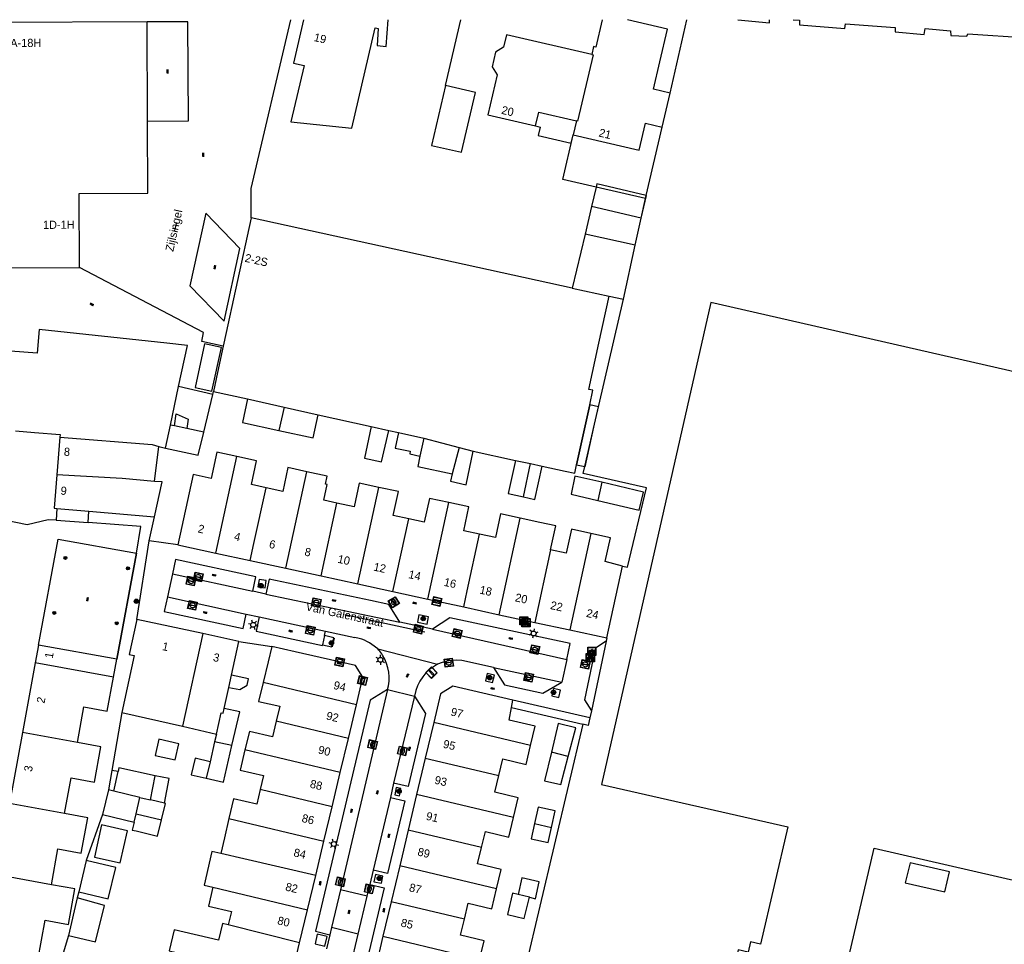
# Model space of a CAD drawing. Header units: metres. Extents: x 93870 to 95789, y 463036 to 464040.
# Tile 244 of 256: x 94744 to 94864, y 463927 to 464040. Entities that reach past the tile are written whole.
import ezdxf
from ezdxf.enums import TextEntityAlignment as Align

# ---------------------------------------------------------------- set-up
doc = ezdxf.new("R2010")
doc.units = ezdxf.units.M
doc.header["$LTSCALE"] = 25.4
for name, color, linetype in [('B_BEBOUWINGSGRENS_0', 1, 'Continuous'), ('B_LUIFEL_1', 200, 'Continuous'), ('B_OVERBOUWLIJN_LIJN_1', 7, 'Continuous'), ('B_TUSSENMUUR_0', 7, 'Continuous'), ('G_GRENS_ALGEMEEN_0', 7, 'Continuous'), ('Q_BOOM_0', 3, 'Continuous'), ('Q_BRANDKRAAN_0', 5, 'Continuous'), ('Q_CAI-KAST_0', 10, 'Continuous'), ('Q_FIETSENREK_0', 6, 'Continuous'), ('Q_FIETSENREK_LIJN_0', 7, 'Continuous'), ('Q_INSPECTIE_OF_RIOOLPUT_0', 253, 'Continuous'), ('Q_KOLK_0', 254, 'Continuous'), ('Q_LICHTMAST_0', 2, 'Continuous'), ('Q_PILAAR', 10, 'Continuous'), ('Q_PILAAR_0', 10, 'Continuous'), ('Q_STRAATNAAMBORD_0', 7, 'Continuous'), ('S_GBKN_SYMBOOL_OV_GROOT_0', 7, 'Continuous'), ('T_HEK_0', 57, 'Continuous'), ('T_HEK_1', 57, 'Continuous'), ('T_HEK_LIJN_0', 6, 'Continuous'), ('T_MUUR_30CM_0', 10, 'Continuous'), ('V_WEGGRENS_0', 7, 'Continuous'), ('W_WATERGRENS_0', 5, 'Continuous'), ('Z_GBKN_HUISNUMMER_0', 252, 'Continuous'), ('Z_STRAATNAAM_0', 252, 'Continuous')]:
    doc.layers.add(name, color=color, linetype=linetype)
doc.layers.add('Q_PAAL_STEEN_0', color=7, linetype='Continuous', true_color=0xa97373)

# ---------------------------------------------------------------- blocks, each defined once
blk = doc.blocks.new('Q_STRAATNAAMBORD')
for points in [[(-0.5, 0.5), (0.5, 0.5), (0.5, -0.5), (-0.5, -0.5)], [(-0.37, 0.22), (0.36, 0.22), (0.36, -0.21), (-0.37, -0.21)]]:
    blk.add_lwpolyline(points, close=True)
for points in [[(-0.44, 0.46), (0.44, 0.46, -0.414214), (0.46, 0.44), (0.46, -0.44, -0.414214), (0.44, -0.46), (-0.44, -0.46, -0.414214), (-0.46, -0.44), (-0.46, 0.44), (-0.46, 0.44), (-0.46, 0.45), (-0.46, 0.45), (-0.46, 0.45), (-0.46, 0.45), (-0.46, 0.45), (-0.46, 0.45), (-0.46, 0.46), (-0.46, 0.46), (-0.46, 0.46), (-0.45, 0.46), (-0.45, 0.46), (-0.45, 0.46), (-0.45, 0.46), (-0.45, 0.46), (-0.45, 0.46), (-0.44, 0.46), (-0.44, 0.46)], [(-0.29, 0.16), (0.28, 0.16, -0.414214), (0.3, 0.14), (0.3, -0.13, -0.414214), (0.28, -0.16), (-0.29, -0.16, -0.414214), (-0.31, -0.13), (-0.31, 0.14), (-0.31, 0.14), (-0.31, 0.14), (-0.31, 0.14), (-0.31, 0.15), (-0.31, 0.15), (-0.31, 0.15), (-0.3, 0.15), (-0.3, 0.15), (-0.3, 0.15), (-0.3, 0.16), (-0.3, 0.16), (-0.3, 0.16), (-0.3, 0.16), (-0.29, 0.16), (-0.29, 0.16), (-0.29, 0.16), (-0.29, 0.16), (-0.29, 0.16)]]:
    blk.add_lwpolyline(points, format="xyb")
blk = doc.blocks.new('Q_CAI-KAST')
for points in [[(-0.5, 0.5), (0.5, 0.5), (0.5, -0.5), (-0.5, -0.5)], [(-0.26, 0.26), (0.25, 0.26), (0.25, 0.19), (-0.26, 0.19)], [(-0.26, 0.11), (0.25, 0.11), (0.25, -0.33), (-0.26, -0.33)]]:
    blk.add_lwpolyline(points, close=True)
blk.add_lwpolyline([(-0.44, 0.46), (0.44, 0.46, -0.414214), (0.46, 0.44), (0.46, -0.44, -0.414214), (0.44, -0.46), (-0.44, -0.46, -0.414214), (-0.46, -0.44), (-0.46, 0.44), (-0.46, 0.44), (-0.46, 0.45), (-0.46, 0.45), (-0.46, 0.45), (-0.46, 0.45), (-0.46, 0.45), (-0.46, 0.45), (-0.46, 0.46), (-0.46, 0.46), (-0.46, 0.46), (-0.45, 0.46), (-0.45, 0.46), (-0.45, 0.46), (-0.45, 0.46), (-0.45, 0.46), (-0.45, 0.46), (-0.44, 0.46), (-0.44, 0.46)], format="xyb")
blk.add_circle((-0.18, -0.03), 0.0354)
blk = doc.blocks.new('Q_LICHTMAST')
for points in [[(-0.26, 0.15), (-0.52, 0.3)], [(0, 0.3), (0, 0.6)], [(0.26, 0.15), (0.52, 0.3)], [(-0.26, -0.15), (-0.52, -0.3)], [(0, -0.3), (0, -0.6)], [(0.26, -0.15), (0.52, -0.3)]]:
    blk.add_lwpolyline(points)
blk.add_circle((0, 0), 0.3)
blk = doc.blocks.new('Q_PAAL_STEEN')
for points in [[(-0.5, 0.5), (0.5, 0.5), (0.5, -0.5), (-0.5, -0.5)], [(-0.08, 0.33), (0.07, 0.33), (0.07, -0.33), (-0.08, -0.33)]]:
    blk.add_lwpolyline(points, close=True)
blk.add_lwpolyline([(-0.44, 0.46), (0.44, 0.46, -0.414214), (0.46, 0.44), (0.46, -0.44, -0.414214), (0.44, -0.46), (-0.44, -0.46, -0.414214), (-0.46, -0.44), (-0.46, 0.44), (-0.46, 0.44), (-0.46, 0.45), (-0.46, 0.45), (-0.46, 0.45), (-0.46, 0.45), (-0.46, 0.45), (-0.46, 0.45), (-0.46, 0.46), (-0.46, 0.46), (-0.46, 0.46), (-0.45, 0.46), (-0.45, 0.46), (-0.45, 0.46), (-0.45, 0.46), (-0.45, 0.46), (-0.45, 0.46), (-0.44, 0.46), (-0.44, 0.46)], format="xyb")
blk = doc.blocks.new('Q_KOLK')
blk.add_lwpolyline([(-0.5, 0.5), (0.5, 0.5), (0.5, -0.5), (-0.5, -0.5)], close=True)
for points in [[(-0.44, 0.46), (0.44, 0.46, -0.414214), (0.46, 0.44), (0.46, -0.44, -0.414214), (0.44, -0.46), (-0.44, -0.46, -0.414214), (-0.46, -0.44), (-0.46, 0.44, -0.414214), (-0.44, 0.46)], [(-0.34, 0.1, 0.380426), (-0.28, -0.18)], [(-0.01, 0.27, 0.240218), (-0.34, 0.1)], [(-0.19, 0.04, 0.853344), (-0.19, -0.03)], [(0.33, 0.11, 0.240191), (-0.01, 0.27)], [(0.18, -0.03, 0.849746), (0.18, 0.04)], [(0.27, -0.18, 0.380426), (0.33, 0.11)], [(-0.28, -0.18, 0.148452), (0.01, -0.26)], [(0.01, -0.26, 0.131742), (0.27, -0.18)]]:
    blk.add_lwpolyline(points, format="xyb")
for points in [[(-0.19, 0.04), (0.18, 0.04)], [(0.18, -0.03), (-0.19, -0.03)]]:
    blk.add_lwpolyline(points)
blk = doc.blocks.new('Q_INSPECTIE_OF_RIOOLPUT')
blk.add_lwpolyline([(-0.5, 0.5), (0.5, 0.5), (0.5, -0.5), (-0.5, -0.5)], close=True)
for points in [[(-0.44, 0.46), (0.44, 0.46, -0.414214), (0.46, 0.44), (0.46, -0.44, -0.414214), (0.44, -0.46), (-0.44, -0.46, -0.414214), (-0.46, -0.44), (-0.46, 0.44), (-0.46, 0.44), (-0.46, 0.45), (-0.46, 0.45), (-0.46, 0.45), (-0.46, 0.45), (-0.46, 0.45), (-0.46, 0.45), (-0.46, 0.46), (-0.46, 0.46), (-0.46, 0.46), (-0.45, 0.46), (-0.45, 0.46), (-0.45, 0.46), (-0.45, 0.46), (-0.45, 0.46), (-0.45, 0.46), (-0.44, 0.46), (-0.44, 0.46)], [(-0.34, 0.1, 0.380426), (-0.28, -0.18)], [(-0.01, 0.27, 0.240218), (-0.34, 0.1)], [(-0.19, 0.04, 0.853344), (-0.19, -0.03)], [(0.33, 0.11, 0.240191), (-0.01, 0.27)], [(0.18, -0.03, 0.849746), (0.18, 0.04)], [(0.27, -0.18, 0.380426), (0.33, 0.11)], [(-0.28, -0.18, 0.148452), (0.01, -0.26)], [(0.01, -0.26, 0.131742), (0.27, -0.18)]]:
    blk.add_lwpolyline(points, format="xyb")
for points in [[(-0.19, 0.04), (0.18, 0.04)], [(0.18, -0.03), (-0.19, -0.03)]]:
    blk.add_lwpolyline(points)
blk = doc.blocks.new('Q_BRANDKRAAN')
blk.add_lwpolyline([(-0.5, 0.5), (0.5, 0.5), (0.5, -0.5), (-0.5, -0.5)], close=True)
for points in [[(-0.44, 0.46), (0.44, 0.46, -0.414214), (0.46, 0.44), (0.46, -0.44, -0.414214), (0.44, -0.46), (-0.44, -0.46, -0.414214), (-0.46, -0.44), (-0.46, 0.44), (-0.46, 0.44), (-0.46, 0.45), (-0.46, 0.45), (-0.46, 0.45), (-0.46, 0.45), (-0.46, 0.45), (-0.46, 0.45), (-0.46, 0.46), (-0.46, 0.46), (-0.46, 0.46), (-0.45, 0.46), (-0.45, 0.46), (-0.45, 0.46), (-0.45, 0.46), (-0.45, 0.46), (-0.45, 0.46), (-0.44, 0.46), (-0.44, 0.46)], [(-0.34, 0.1, 0.380426), (-0.28, -0.18)], [(-0.01, 0.27, 0.240218), (-0.34, 0.1)], [(-0.19, 0.04, 0.853344), (-0.19, -0.03)], [(0.33, 0.11, 0.240191), (-0.01, 0.27)], [(0.18, -0.03, 0.849746), (0.18, 0.04)], [(0.27, -0.18, 0.380426), (0.33, 0.11)], [(-0.28, -0.18, 0.148452), (0.01, -0.26)], [(0.01, -0.26, 0.131742), (0.27, -0.18)]]:
    blk.add_lwpolyline(points, format="xyb")
for points in [[(-0.19, 0.04), (0.18, 0.04)], [(0.18, -0.03), (-0.19, -0.03)]]:
    blk.add_lwpolyline(points)
blk = doc.blocks.new('Q_FIETSENREK')
for points in [[(-0.5, 0.5), (0.5, 0.5), (0.5, -0.5), (-0.5, -0.5)], [(-0.06, 0.15), (0.18, 0.05), (0.04, -0.09)]]:
    blk.add_lwpolyline(points, close=True)
for points in [[(-0.44, 0.46), (0.44, 0.46, -0.414214), (0.46, 0.44), (0.46, -0.44, -0.414214), (0.44, -0.46), (-0.44, -0.46, -0.414214), (-0.46, -0.44), (-0.46, 0.44), (-0.46, 0.44), (-0.46, 0.45), (-0.46, 0.45), (-0.46, 0.45), (-0.46, 0.45), (-0.46, 0.45), (-0.46, 0.45), (-0.46, 0.46), (-0.46, 0.46), (-0.46, 0.46), (-0.45, 0.46), (-0.45, 0.46), (-0.45, 0.46), (-0.45, 0.46), (-0.45, 0.46), (-0.45, 0.46), (-0.44, 0.46), (-0.44, 0.46)], [(-0.18, 0.11, 0.847256), (-0.32, -0.14)], [(-0.19, 0.08, 0.842492), (-0.3, -0.12)], [(-0.17, 0.06, 0.053288), (-0.19, 0.08)], [(-0.19, -0.13, 0.502492), (-0.15, 0.04)], [(-0.15, 0.09, 0.06236), (-0.18, 0.11)], [(-0.16, -0.16, 0.494489), (-0.12, 0.07)], [(-0.32, -0.14, 0.089606), (-0.42, -0.35)], [(-0.3, -0.16, 0.110942), (-0.37, -0.35)], [(-0.29, -0.1, 0.006942), (-0.3, -0.12)], [(-0.3, -0.16, 0.02458), (-0.28, -0.17)], [(-0.21, -0.1, 0.381614), (-0.29, -0.1)], [(-0.22, -0.14, 0.533998), (-0.28, -0.14)], [(-0.28, -0.14, 0.009682), (-0.27, -0.14)], [(-0.28, -0.17, 0.148109), (-0.2, -0.17)], [(-0.27, -0.14, 0.120201), (-0.22, -0.14)], [(-0.22, -0.14, 0.003554), (-0.22, -0.14)], [(-0.19, -0.13, 0.017985), (-0.21, -0.1)], [(-0.12, -0.35, 0.075837), (-0.2, -0.17)], [(-0.08, -0.35, 0.094234), (-0.16, -0.16)], [(0.1, -0.16, 0.385208), (0.19, -0.33)], [(0.21, -0.05, 0.224648), (0.11, -0.13)], [(0.13, -0.17, 0.376993), (0.2, -0.3)], [(0.21, -0.09, 0.20829), (0.14, -0.14)], [(0.19, -0.33, 1), (0.29, -0.06)], [(0.2, -0.3, 1), (0.28, -0.09)], [(0.29, -0.06, 0.086253), (0.24, -0.05)], [(0.28, -0.09, 0.079305), (0.24, -0.08)]]:
    blk.add_lwpolyline(points, format="xyb")
for points in [[(-0.17, 0.06), (-0.26, -0.04), (-0.24, -0.06), (-0.15, 0.04)], [(0.08, 0.22), (0, 0.25), (-0.15, 0.09)], [(-0.12, 0.07), (-0.09, 0.11), (0.02, -0.13), (0.1, -0.16)], [(0.24, -0.05), (0.23, 0.05), (0.26, 0.09), (0.3, 0.08), (0.31, 0.11), (0.19, 0.15), (0.18, 0.12), (0.23, 0.1), (0.21, 0.08), (-0.04, 0.17), (0, 0.22), (0.07, 0.19), (0.08, 0.22)], [(0.21, -0.05), (0.2, 0.03), (0.06, -0.11)], [(-0.42, -0.35), (-0.37, -0.35)], [(-0.12, -0.35), (-0.08, -0.35)], [(0.06, -0.11), (0.11, -0.13)], [(0.13, -0.17), (0.25, -0.22), (0.24, -0.08)], [(0.14, -0.14), (0.22, -0.17), (0.21, -0.09)]]:
    blk.add_lwpolyline(points)
blk = doc.blocks.new('Q_BOOM')
for radius in [0.27, 0.18, 0.09]:
    blk.add_circle((0, 0), radius)
blk = doc.blocks.new('S_GBKN_SYMBOOL_OV_GROOT')
for points in [[(-0.21875, 0.0625), (0.21875, 0.0625)], [(-0.21875, 0), (0.21875, 0)], [(-0.1875, 0.0625), (-0.1875, 0)], [(-0.125, 0.09375), (-0.125, 0.0625)], [(-0.125, 0), (-0.125, -0.0625)], [(-0.0625, 0.0625), (-0.0625, 0)], [(0, 0.09375), (0, 0.0625)], [(0, 0), (0, -0.0625)], [(0.0625, 0.0625), (0.0625, 0)], [(0.125, 0.09375), (0.125, 0.0625)], [(0.125, 0), (0.125, -0.0625)], [(0.1875, 0.0625), (0.1875, 0)], [(-0.21875, -0.0625), (0.21875, -0.0625)], [(-0.1875, -0.0625), (-0.1875, -0.09375)], [(-0.0625, -0.0625), (-0.0625, -0.09375)], [(0.0625, -0.0625), (0.0625, -0.09375)], [(0.1875, -0.0625), (0.1875, -0.09375)]]:
    blk.add_lwpolyline(points)
blk = doc.blocks.new('BOOM-970')
at = {"layer": 'Q_PILAAR'}
for radius in [0.18, 0.09]:
    blk.add_circle((0, 0), radius, dxfattribs=at)
blk = doc.blocks.new('Q_PILAAR')
at = {"layer": 'Q_PILAAR'}
for p, q in [((0.05, 0.31), (0.12, 0.24)), ((0.12, 0.12), (0.05, 0.05)), ((0.31, 0.31), (0.24, 0.24)), ((0.24, 0.12), (0.31, 0.05))]:
    blk.add_line(p, q, dxfattribs=at)
blk.add_blockref('BOOM-970', (0.18, 0.18))
blk = doc.blocks.new('LDN_BLOK7_AUTOCAD_OD_1_FMEBLOCK8')
at = {"layer": 'W_WATERGRENS_0'}
for points in [[(-48.35, 3.46), (-44.5, 3.07), (-44.48, 3.46)], [(-41.58, 3.46), (-40.82, 3.41), (-40.82, 2.85), (-35.29, 2.39), (-35.18, 2.95), (-29.14, 2.51), (-29.11, 1.98), (-25.56, 1.65), (-25.47, 2.37), (-22.34, 2.11), (-22.31, 1.53), (-20.37, 1.44), (-20.26, 1.73), (38.75, -2.18), (48.35, -3.46)]]:
    blk.add_lwpolyline(points, dxfattribs=at)
blk = doc.blocks.new('LDN_BLOK7_AUTOCAD_OD_1_FMEBLOCK24')
at = {"layer": 'B_BEBOUWINGSGRENS_0'}
for points in [[(-4.4, 6.62), (-5.64, 1.33), (-4.34, 1.02), (-5.96, -5.85), (1.48, -6.62)], [(4.38, 5.61), (4.72, 5.53), (4.58, 3.46), (5.68, 3.36), (5.96, 6.62)]]:
    blk.add_lwpolyline(points, dxfattribs=at)
blk = doc.blocks.new('LDN_BLOK7_AUTOCAD_OD_1_FMEBLOCK25')
at = {"layer": 'B_BEBOUWINGSGRENS_0'}
for points in [[(-3.51, 4.48), (-4.29, 1.13), (-4.57, 1.2), (-4.8, 0.22)], [(4.8, -4.48), (2.75, -4), (3.53, -0.68), (4.47, 3.34), (-0.45, 4.48)]]:
    blk.add_lwpolyline(points, dxfattribs=at)

msp = doc.modelspace()

# ---------------------------------------------------------------- linework, layer by layer
at = {"layer": 'B_BEBOUWINGSGRENS_0'}
for p, q in [((94759.48, 464039.27), (94725.93, 464039.1)), ((94759.54, 464027.13), (94759.48, 464039.27)), ((94784.49, 464026.29), (94787.38, 464038.53)), ((94795.95, 464031.49), (94794.26, 464024.18)), ((94822.46, 464026.4), (94823.44, 464030.56)), ((94811.96, 464027.18), (94811.56, 464025.48)), ((94813.82, 464016.71), (94813.02, 464013.34)), ((94819.87, 464015.29), (94813.82, 464016.71)), ((94811.46, 464006.75), (94772.22, 464015.32)), ((94819.14, 464011.98), (94819.87, 464015.29)), ((94813.02, 464013.34), (94811.46, 464006.75)), ((94817.71, 464005.4), (94819.14, 464011.98)), ((94742.86, 464009.22), (94751.22, 464009.27)), ((94811.46, 464006.75), (94815.97, 464005.76)), ((94815.97, 464005.76), (94817.71, 464005.4)), ((94762.33, 463990.01), (94763.34, 463994.72)), ((94767.59, 463994.11), (94771.77, 463993.2)), ((94771.77, 463993.2), (94776.23, 463992.19)), ((94776.23, 463992.19), (94780.41, 463991.24)), ((94811.98, 463985.15), (94813.59, 463992.46)), ((94780.41, 463991.24), (94786.89, 463989.85)), ((94761.73, 463987.18), (94762.33, 463990.01)), ((94762.82, 463989.91), (94762.33, 463990.01)), ((94764.34, 463989.58), (94762.82, 463989.91)), ((94766.41, 463989.14), (94764.34, 463989.58)), ((94786.89, 463989.85), (94789.04, 463989.34)), ((94789.04, 463989.34), (94790.22, 463989.08)), ((94790.22, 463989.08), (94793.31, 463988.41)), ((94748.83, 463988.51), (94748.45, 463983.92)), ((94793.31, 463988.41), (94797.64, 463987.26)), ((94760.39, 463983.13), (94760.93, 463987.39)), ((94760.93, 463987.39), (94761.73, 463987.18)), ((94797.64, 463987.26), (94799.36, 463986.8)), ((94799.36, 463986.8), (94804.5, 463985.68)), ((94804.5, 463985.68), (94806.34, 463985.29)), ((94806.34, 463985.29), (94807.77, 463984.99)), ((94748.46, 463979.81), (94748.36, 463978.38)), ((94748.46, 463979.81), (94752.38, 463979.48)), ((94752.27, 463978.1), (94752.38, 463979.48)), ((94752.38, 463979.48), (94760.39, 463978.81)), ((94748.36, 463978.38), (94752.27, 463978.1)), ((94763.25, 463975.38), (94767.88, 463974.37)), ((94767.88, 463974.37), (94772.1, 463973.46)), ((94772.1, 463973.46), (94776.44, 463972.52)), ((94776.44, 463972.52), (94780.76, 463971.58)), ((94815.67, 463963.99), (94817.58, 463972.77)), ((94780.76, 463971.58), (94785.25, 463970.6)), ((94785.25, 463970.6), (94789.54, 463969.67)), ((94789.54, 463969.67), (94793.81, 463968.74)), ((94793.81, 463968.74), (94798.19, 463967.79)), ((94798.19, 463967.79), (94802.53, 463966.84)), ((94766.28, 463964.52), (94758.23, 463966.24)), ((94802.53, 463966.84), (94806.87, 463965.9)), ((94806.87, 463965.9), (94811.15, 463964.97)), ((94811.15, 463964.97), (94815.67, 463963.99)), ((94770.69, 463963.56), (94766.28, 463964.52)), ((94746.2, 463963.1), (94745.81, 463960.94)), ((94755.79, 463961.4), (94746.2, 463963.1)), ((94769.8, 463959.44), (94770.69, 463963.56)), ((94755.38, 463959.19), (94755.79, 463961.4)), ((94745.81, 463960.94), (94744.25, 463952.44)), ((94769.48, 463957.96), (94769.8, 463959.44)), ((94768.92, 463955.39), (94769.48, 463957.96)), ((94804.21, 463956.4), (94796.84, 463958.1)), ((94784.09, 463951.72), (94785.07, 463955.84)), ((94804.04, 463955.48), (94804.21, 463956.4)), ((94756.41, 463954.9), (94763.83, 463953.2)), ((94763.83, 463953.2), (94767.95, 463952.25)), ((94794.52, 463953.68), (94793.48, 463949.31)), ((94744.25, 463952.44), (94742.67, 463943.78)), ((94767.95, 463952.25), (94767.74, 463951.32)), ((94783.09, 463947.54), (94784.09, 463951.72)), ((94767.74, 463951.32), (94767.18, 463948.87)), ((94793.48, 463949.31), (94792.43, 463944.88)), ((94755.16, 463947.81), (94754.75, 463945.44)), ((94755.94, 463947.68), (94755.16, 463947.81)), ((94759.92, 463944.21), (94760.48, 463947.16)), ((94782.1, 463943.37), (94783.09, 463947.54)), ((94754.75, 463945.44), (94754.03, 463942.42)), ((94792.43, 463944.88), (94791.4, 463940.5)), ((94761.62, 463943.8), (94759.92, 463944.21)), ((94781.09, 463939.16), (94782.1, 463943.37)), ((94754.03, 463942.42), (94757.89, 463941.5)), ((94757.89, 463941.5), (94758.13, 463942.5)), ((94758.13, 463942.5), (94761.24, 463941.76)), ((94791.4, 463940.5), (94790.36, 463936.15)), ((94780.1, 463934.99), (94781.09, 463939.16)), ((94752.03, 463936.82), (94751.12, 463932.98)), ((94790.36, 463936.15), (94789.33, 463931.77)), ((94779.1, 463930.79), (94780.1, 463934.99)), ((94750.94, 463932.23), (94749.89, 463927.66)), ((94754.26, 463931.29), (94750.94, 463932.23)), ((94789.33, 463931.77), (94788.32, 463927.54)), ((94778.13, 463926.73), (94779.1, 463930.79)), ((94777.12, 463922.53), (94778.13, 463926.73)), ((94788.32, 463927.54), (94787.31, 463923.26))]:
    msp.add_line(p, q, dxfattribs=at)
for points in [[(94813.84, 464035.27), (94803.41, 464037.69), (94803.05, 464036.16), (94802.06, 464035.55), (94801.65, 464033.76), (94802.27, 464032.78), (94801.14, 464027.9), (94806.98, 464026.55)], [(94794.26, 464024.18), (94797.9, 464023.34), (94799.61, 464030.64), (94795.95, 464031.49)], [(94806.98, 464026.55), (94807.37, 464028.25), (94811.96, 464027.18)], [(94751.22, 464009.27), (94751.17, 464018.29), (94759.58, 464018.34), (94759.54, 464027.13)], [(94811.56, 464025.48), (94819.64, 464023.6), (94820.41, 464026.88), (94822.46, 464026.4)], [(94772.22, 464015.32), (94768.88, 464000), (94768.8, 463999.64)], [(94813.59, 463992.46), (94813.98, 463994.26), (94813.48, 463994.36), (94814.72, 464000), (94815.97, 464005.76)], [(94916.64, 463984.82), (94828.39, 464004.96), (94815.04, 463946.1), (94837.81, 463940.93)], [(94763.34, 463994.72), (94764.42, 463999.73), (94761.91, 464000), (94746.3, 464001.68), (94746.06, 463998.81), (94737.84, 463999.4)], [(94768.56, 463999.48), (94766.51, 463999.93), (94765.34, 463994.6), (94767.4, 463994.15), (94768.56, 463999.48)], [(94768.8, 463999.64), (94768.1, 463996.43), (94767.59, 463994.11)], [(94771.77, 463993.2), (94771.15, 463990.32), (94775.58, 463989.35)], [(94775.58, 463989.35), (94779.79, 463988.43), (94780.41, 463991.24)], [(94743.41, 463989.3), (94745.72, 463989.1), (94748.86, 463988.84), (94748.83, 463988.51)], [(94761.73, 463987.18), (94765.74, 463986.32), (94766.41, 463989.14)], [(94786.89, 463989.85), (94786.04, 463985.96), (94788.12, 463985.51), (94789.04, 463989.34)], [(94790.22, 463989.08), (94789.81, 463987.2), (94791.65, 463986.8), (94791.58, 463986.48), (94792.83, 463986.21)], [(94770.45, 463986.17), (94768.02, 463986.7), (94767.32, 463983.47), (94765.11, 463983.95), (94763.25, 463975.38)], [(94796.78, 463984.04), (94796.58, 463983.14), (94798.47, 463982.72), (94799.36, 463986.8)], [(94774.03, 463982.34), (94772.24, 463982.73), (94772.87, 463985.64), (94770.45, 463986.17)], [(94792.83, 463986.21), (94792.56, 463984.96), (94796.78, 463984.04)], [(94804.5, 463985.68), (94803.62, 463981.64), (94805.48, 463981.23)], [(94779, 463984.31), (94776.69, 463984.81), (94776.06, 463981.9), (94774.03, 463982.34)], [(94782.69, 463980.46), (94781.09, 463980.81), (94781.51, 463982.74), (94781.28, 463982.79), (94781.5, 463983.77), (94779, 463984.31)], [(94805.48, 463981.23), (94806.88, 463980.92), (94807.77, 463984.99)], [(94807.77, 463984.99), (94810.58, 463984.39), (94811.76, 463984.13), (94811.98, 463985.15)], [(94837.81, 463940.93), (94834.46, 463926.57), (94833.23, 463926.86), (94832.94, 463925.61), (94831.73, 463925.89), (94830.97, 463922.63), (94832.27, 463922.33), (94830.85, 463916.23), (94837.79, 463914.61), (94838.08, 463915.85), (94842.87, 463914.73), (94848.35, 463938.3), (94903.16, 463925.72), (94916.64, 463984.82)], [(94748.45, 463983.92), (94748.11, 463979.84), (94748.46, 463979.81)], [(94760.39, 463978.81), (94761.31, 463983.05), (94760.39, 463983.13)], [(94815.08, 463983.02), (94811.78, 463983.78), (94811.33, 463981.57), (94814.59, 463980.8)], [(94814.59, 463980.8), (94819.64, 463979.6), (94820.17, 463981.82), (94815.08, 463983.02)], [(94787.82, 463982.39), (94785.42, 463982.91), (94784.78, 463980), (94782.69, 463980.46)], [(94791.46, 463978.55), (94789.57, 463978.96), (94790.21, 463981.87), (94787.82, 463982.39)], [(94796.37, 463980.53), (94793.99, 463981.05), (94793.36, 463978.14), (94791.46, 463978.55)], [(94800.12, 463976.67), (94798.19, 463977.09), (94798.83, 463980), (94796.37, 463980.53)], [(94805.09, 463978.64), (94802.69, 463979.16), (94802.06, 463976.25), (94800.12, 463976.67)], [(94808.8, 463974.78), (94809.43, 463977.69), (94807.5, 463978.11), (94805.09, 463978.64)], [(94813.72, 463976.76), (94811.36, 463977.27), (94810.72, 463974.36), (94808.8, 463974.78)], [(94817.58, 463972.77), (94815.49, 463973.33), (94816.12, 463976.24), (94813.72, 463976.76)], [(94758.23, 463966.24), (94757.29, 463961.97), (94757.89, 463961.84), (94756.41, 463954.9)], [(94774.72, 463962.96), (94774.27, 463961.07), (94773.67, 463958.56)], [(94784.95, 463960.61), (94777.6, 463962.28), (94774.72, 463962.96)], [(94785.07, 463955.84), (94785.87, 463959.19), (94784.95, 463960.61)], [(94750.97, 463951.21), (94751.77, 463955.59), (94754.62, 463955.07), (94755.38, 463959.19)], [(94769.48, 463957.96), (94770.81, 463957.68), (94771.71, 463958.22), (94771.87, 463958.99), (94769.8, 463959.44)], [(94773.67, 463958.56), (94773.12, 463956.25), (94775.69, 463955.65), (94775.26, 463953.83)], [(94796.84, 463958.1), (94795.35, 463957.18), (94794.52, 463953.68)], [(94767.95, 463952.25), (94768.54, 463954.85), (94768.79, 463954.79), (94768.92, 463955.39)], [(94769.86, 463950.85), (94770.8, 463954.95), (94768.92, 463955.39)], [(94806.37, 463950.87), (94806.93, 463953.2), (94803.75, 463953.95), (94804.04, 463955.48)], [(94775.26, 463953.83), (94774.81, 463951.91), (94771.99, 463952.58), (94771.45, 463950.31)], [(94810.96, 463949.5), (94811.88, 463953.01), (94809.74, 463953.53), (94808.91, 463950.04)], [(94749.39, 463942.55), (94750.19, 463946.89), (94753.04, 463946.37), (94753.83, 463950.69), (94750.97, 463951.21)], [(94760.91, 463951.62), (94760.47, 463949.64), (94762.91, 463949.09), (94763.35, 463951.07), (94760.91, 463951.62)], [(94766.72, 463946.86), (94768.84, 463946.38), (94769.86, 463950.85)], [(94802.47, 463947.19), (94802.95, 463949.21), (94805.82, 463948.53), (94806.37, 463950.87)], [(94767.18, 463948.87), (94765.34, 463949.29), (94764.88, 463947.28), (94766.72, 463946.86)], [(94771.45, 463950.31), (94770.88, 463947.86), (94773.7, 463947.2), (94773.3, 463945.46)], [(94808.91, 463950.04), (94808.07, 463946.55), (94810.07, 463946.1), (94810.96, 463949.5)], [(94760.48, 463947.16), (94756.04, 463948.14), (94755.94, 463947.68)], [(94804.28, 463942.07), (94804.85, 463944.48), (94801.98, 463945.16), (94802.47, 463947.19)], [(94773.3, 463945.46), (94772.88, 463943.68), (94770.05, 463944.35), (94769.48, 463941.93)], [(94761.24, 463941.76), (94761.72, 463943.78), (94761.62, 463943.8)], [(94808.93, 463940.85), (94809.37, 463942.86), (94807.27, 463943.32), (94806.83, 463941.31)], [(94747.8, 463933.85), (94748.59, 463938.22), (94751.44, 463937.71), (94752.25, 463942.03), (94749.39, 463942.55)], [(94800.36, 463938.38), (94800.83, 463940.35), (94803.71, 463939.66), (94804.28, 463942.07)], [(94769.48, 463941.93), (94768.93, 463939.59), (94768.48, 463937.65)], [(94806.83, 463941.31), (94806.42, 463939.46), (94808.52, 463939), (94808.93, 463940.85)], [(94768.48, 463937.65), (94767.41, 463937.9), (94766.45, 463933.81), (94767.52, 463933.55)], [(94802.2, 463933.34), (94802.77, 463935.72), (94799.89, 463936.4), (94800.36, 463938.38)], [(94751.12, 463932.98), (94754.74, 463932.12), (94755.66, 463935.96), (94752.03, 463936.82)], [(94857.58, 463935.4), (94852.78, 463936.52), (94852.14, 463934.07), (94856.98, 463932.99), (94857.58, 463935.4)], [(94741.67, 463925.52), (94746.12, 463924.63), (94747.01, 463929.52), (94749.86, 463929), (94750.65, 463933.33), (94747.8, 463933.85)], [(94807.39, 463934.21), (94805.3, 463934.67), (94804.85, 463932.65)], [(94806.22, 463932.32), (94806.95, 463932.14), (94807.39, 463934.21)], [(94767.52, 463933.55), (94766.97, 463931.23), (94769.79, 463930.57), (94769.41, 463928.94)], [(94798.28, 463929.65), (94798.75, 463931.6), (94801.62, 463930.91), (94802.2, 463933.34)], [(94804.85, 463932.65), (94804.15, 463932.81), (94803.52, 463930.19), (94805.59, 463929.7), (94806.22, 463932.32)], [(94749.89, 463927.66), (94753.18, 463926.88), (94754.26, 463931.29)], [(94769.41, 463928.94), (94768.69, 463929.11), (94768.21, 463927.07), (94762.8, 463928.34), (94762.2, 463925.77), (94763.58, 463925.43)], [(94797.71, 463924.9), (94800.05, 463924.34), (94800.69, 463926.99), (94797.81, 463927.67), (94798.28, 463929.65)]]:
    msp.add_lwpolyline(points, dxfattribs=at)
at = {"layer": 'B_LUIFEL_1'}
for p, q in [((94814.37, 464019.06), (94813.82, 464016.71)), ((94767.5, 463993.74), (94763.34, 463994.72)), ((94811.98, 463985.15), (94811.98, 463985.15)), ((94811.98, 463985.15), (94813, 463984.93))]:
    msp.add_line(p, q, dxfattribs=at)
for points in [[(94806.98, 464026.55), (94807.54, 464026.42), (94807.29, 464025.37), (94811.32, 464024.44), (94811.56, 464025.48)], [(94820.5, 464018.06), (94814.47, 464019.48), (94814.37, 464019.06)], [(94819.87, 464015.29), (94820.51, 464018.06), (94820.5, 464018.06)], [(94813.59, 463992.46), (94813.59, 463992.46), (94811.98, 463985.15)], [(94814.19, 463990.12), (94814.65, 463992.22), (94813.59, 463992.46)], [(94762.82, 463989.91), (94763.05, 463991.39), (94764.51, 463990.72), (94764.34, 463989.58)], [(94813, 463984.93), (94813.05, 463984.92), (94814.19, 463990.12)], [(94761.62, 463943.8), (94762.2, 463946.82), (94760.48, 463947.16)], [(94753.93, 463941.15), (94753.04, 463937.22), (94756.18, 463936.51), (94757.07, 463940.44), (94753.93, 463941.15)], [(94757.89, 463941.5), (94757.66, 463940.53), (94758.16, 463940.41)], [(94758.16, 463940.41), (94760.77, 463939.79), (94761.24, 463941.76)]]:
    msp.add_lwpolyline(points, dxfattribs=at)
at = {"layer": 'B_OVERBOUWLIJN_LIJN_1'}
msp.add_lwpolyline([(94746.2, 463963.1), (94748.61, 463976.08), (94758.2, 463974.35), (94755.79, 463961.4)], dxfattribs=at)
at = {"layer": 'B_TUSSENMUUR_0'}
for p, q in [((94813.84, 464035.27), (94814, 464035.24)), ((94819.14, 464011.98), (94813.02, 464013.34)), ((94776.23, 463992.19), (94775.58, 463989.35)), ((94793.31, 463988.41), (94792.83, 463986.21)), ((94797.64, 463987.26), (94796.78, 463984.04)), ((94767.88, 463974.37), (94770.45, 463986.17)), ((94776.44, 463972.52), (94779, 463984.31)), ((94805.48, 463981.23), (94806.34, 463985.29)), ((94815.08, 463983.02), (94814.59, 463980.8)), ((94785.25, 463970.6), (94787.82, 463982.39)), ((94780.76, 463971.58), (94782.69, 463980.46)), ((94793.81, 463968.74), (94796.37, 463980.53)), ((94789.54, 463969.67), (94791.46, 463978.55)), ((94802.53, 463966.84), (94805.09, 463978.64)), ((94813.72, 463976.76), (94811.15, 463964.97)), ((94808.8, 463974.78), (94806.87, 463965.9)), ((94766.28, 463964.52), (94763.83, 463953.2)), ((94755.38, 463959.19), (94745.81, 463960.94)), ((94785.07, 463955.84), (94773.67, 463958.56)), ((94784.09, 463951.72), (94775.26, 463953.83)), ((94806.37, 463950.87), (94794.52, 463953.68)), ((94750.97, 463951.21), (94744.25, 463952.44)), ((94769.86, 463950.85), (94767.74, 463951.32)), ((94783.09, 463947.54), (94771.45, 463950.31)), ((94810.96, 463949.5), (94808.91, 463950.04)), ((94767.18, 463948.87), (94766.72, 463946.86)), ((94755.41, 463945.29), (94755.94, 463947.68)), ((94755.41, 463945.29), (94754.75, 463945.44)), ((94758.61, 463944.52), (94755.41, 463945.29)), ((94758.13, 463942.5), (94758.61, 463944.52)), ((94782.1, 463943.37), (94773.3, 463945.46)), ((94804.28, 463942.07), (94792.43, 463944.88)), ((94749.39, 463942.55), (94742.67, 463943.78)), ((94769.48, 463941.93), (94781.09, 463939.16)), ((94806.83, 463941.31), (94808.93, 463940.85)), ((94800.36, 463938.38), (94791.4, 463940.5)), ((94802.2, 463933.34), (94790.36, 463936.15)), ((94747.8, 463933.85), (94741.08, 463935.07)), ((94767.52, 463933.55), (94779.1, 463930.79)), ((94806.22, 463932.32), (94804.85, 463932.65)), ((94798.28, 463929.65), (94789.33, 463931.77)), ((94778.13, 463926.73), (94769.41, 463928.94))]:
    msp.add_line(p, q, dxfattribs=at)
for points in [[(94814, 464035.24), (94812.11, 464027.15), (94811.96, 464027.18)], [(94748.83, 463988.51), (94760.1, 463987.62), (94760.93, 463987.39)], [(94760.39, 463983.13), (94756.45, 463983.46), (94748.45, 463983.92)], [(94772.1, 463973.46), (94772.54, 463975.52), (94774.03, 463982.34)], [(94798.19, 463967.79), (94798.61, 463969.74), (94800.12, 463976.67)], [(94793.48, 463949.31), (94795.4, 463948.86), (94802.47, 463947.19)], [(94758.61, 463944.52), (94759.12, 463944.4), (94759.92, 463944.21)], [(94780.1, 463934.99), (94771.3, 463936.99), (94768.48, 463937.65)], [(94788.32, 463927.54), (94797.79, 463925.26), (94797.71, 463924.9)]]:
    msp.add_lwpolyline(points, dxfattribs=at)
at = {"layer": 'G_GRENS_ALGEMEEN_0'}
for p, q in [((94820.41, 464017.68), (94814.37, 464019.06)), ((94755.79, 463961.4), (94758.2, 463974.35)), ((94756.41, 463954.9), (94755.16, 463947.81)), ((94754.03, 463942.42), (94752.03, 463936.82)), ((94751.12, 463932.98), (94750.94, 463932.23))]:
    msp.add_line(p, q, dxfattribs=at)
for points in [[(94814.37, 464019.06), (94814.37, 464019.06), (94810.29, 464020.01), (94811.56, 464025.48)], [(94746.2, 463963.1), (94748.61, 463976.08), (94758.2, 463974.35)]]:
    msp.add_lwpolyline(points, dxfattribs=at)
at = {"layer": 'Q_FIETSENREK_LIJN_0'}
msp.add_line((94782.15, 463962.89), (94782.4, 463963.95), dxfattribs=at)
at = {"layer": 'T_HEK_0'}
for p, q in [((94772.22, 464015.32), (94772.2, 464018.92)), ((94767.5, 463993.74), (94767.59, 463994.11)), ((94759.75, 463975.87), (94760.39, 463978.81)), ((94763.25, 463975.38), (94759.75, 463975.87)), ((94815.67, 463963.99), (94815.59, 463963.6)), ((94770.69, 463963.56), (94774.72, 463962.96)), ((94815.59, 463963.6), (94813.79, 463955.11)), ((94813.79, 463955.11), (94813.6, 463954.23)), ((94812.75, 463953.45), (94805.08, 463921.08))]:
    msp.add_line(p, q, dxfattribs=at)
for points in [[(94748.36, 463978.38), (94747.38, 463978.44), (94744.81, 463977.8), (94729.96, 463980.87), (94727.3, 463981.81), (94724.1, 463982.22)], [(94817.58, 463972.77), (94818.19, 463972.64), (94820.54, 463982.33)], [(94758.2, 463974.35), (94758.73, 463977.62), (94752.27, 463978.1)], [(94813.6, 463954.23), (94813.4, 463953.3), (94812.75, 463953.45)], [(94749.89, 463927.66), (94748.06, 463921.59), (94747.82, 463921.3)]]:
    msp.add_lwpolyline(points, dxfattribs=at)
at = {"layer": 'T_HEK_1'}
msp.add_line((94766.41, 463989.14), (94767.5, 463993.74), dxfattribs=at)
at = {"layer": 'T_HEK_LIJN_0'}
msp.add_line((94795.95, 464031.49), (94797.82, 464039.53), dxfattribs=at)
at = {"layer": 'T_MUUR_30CM_0'}
for p, q in [((94772.2, 464018.92), (94777.06, 464039.53)), ((94823.44, 464030.56), (94825.44, 464039.53)), ((94820.5, 464018.06), (94822.46, 464026.4)), ((94820.41, 464017.68), (94820.5, 464018.06)), ((94819.87, 464015.29), (94820.41, 464017.68)), ((94814.19, 463990.12), (94817.71, 464005.4)), ((94813, 463984.93), (94814.19, 463990.12)), ((94804.04, 463955.48), (94812.75, 463953.45))]:
    msp.add_line(p, q, dxfattribs=at)
msp.add_lwpolyline([(94820.54, 463982.33), (94812.8, 463984.09), (94813, 463984.93)], dxfattribs=at)
at = {"layer": 'V_WEGGRENS_0'}
for p, q in [((94764.48, 464039.29), (94759.48, 464039.27)), ((94758.23, 463966.24), (94759.75, 463975.87)), ((94762.59, 463971.84), (94761.97, 463969)), ((94762.59, 463971.84), (94772.4, 463969.71)), ((94761.97, 463969), (94771.59, 463966.92)), ((94774, 463969.36), (94772.4, 463969.71)), ((94774, 463969.36), (94790.37, 463965.94)), ((94771.59, 463966.92), (94773.19, 463966.57)), ((94773.19, 463966.57), (94781.3, 463964.82)), ((94793.71, 463965.68), (94793.9, 463966.56)), ((94796.48, 463966.46), (94794.39, 463965.06)), ((94794.39, 463965.06), (94790.37, 463965.94)), ((94794.39, 463965.06), (94810.79, 463961.37)), ((94781.18, 463964.28), (94780.94, 463963.15)), ((94781.18, 463964.28), (94781.3, 463964.82)), ((94781.3, 463964.82), (94784.87, 463964.05)), ((94787.68, 463962.65), (94794.98, 463960.8)), ((94810.79, 463961.37), (94810.19, 463958.59)), ((94801.83, 463960.39), (94797.95, 463961.23)), ((94801.83, 463960.39), (94810.19, 463958.59)), ((94788.89, 463957.7), (94783.12, 463933.24)), ((94788.89, 463957.7), (94792.17, 463956.9)), ((94792.17, 463956.9), (94789.61, 463946.25)), ((94813.6, 463954.23), (94804.21, 463956.4)), ((94789.61, 463946.25), (94789.22, 463944.51)), ((94789.22, 463944.51), (94787.11, 463935.64)), ((94787.11, 463935.64), (94786.71, 463933.89)), ((94786.37, 463932.45), (94786.71, 463933.89)), ((94783.12, 463933.24), (94782.02, 463928.6)), ((94786.37, 463932.45), (94783.12, 463933.24)), ((94785.29, 463927.81), (94786.37, 463932.45)), ((94781.81, 463927.74), (94781.41, 463926.01)), ((94782.02, 463928.6), (94781.81, 463927.74)), ((94785.29, 463927.81), (94782.02, 463928.6)), ((94782.99, 463918.09), (94785.29, 463927.81))]:
    msp.add_line(p, q, dxfattribs=at)
for points in [[(94759.54, 464027.13), (94764.54, 464027.16), (94764.48, 464039.29)], [(94770.83, 464011.59), (94766.65, 464015.91), (94764.71, 464007.02), (94768.89, 464002.7), (94770.83, 464011.59)], [(94768.8, 463999.64), (94766.18, 464000.21), (94766.38, 464001.31), (94751.22, 464009.27)], [(94772.4, 463969.71), (94772.79, 463971.47), (94762.97, 463973.6), (94762.59, 463971.84)], [(94774.05, 463971.01), (94773.19, 463971.13), (94773.03, 463970.23), (94773.9, 463970.11), (94774.05, 463971.01)], [(94790.37, 463965.94), (94789.04, 463968.08), (94786.8, 463968.56), (94774.39, 463971.17), (94774, 463969.36)], [(94761.97, 463969), (94761.59, 463967.24), (94771.21, 463965.16), (94771.59, 463966.92)], [(94773.19, 463966.57), (94772.81, 463964.82), (94780.92, 463963.06), (94780.94, 463963.15)], [(94793.9, 463966.56), (94792.72, 463966.81), (94792.53, 463965.93), (94793.71, 463965.68)], [(94810.79, 463961.37), (94811.18, 463963.32), (94796.48, 463966.46)], [(94780.94, 463963.15), (94782.06, 463962.89), (94782.33, 463964), (94781.18, 463964.28)], [(94787.68, 463962.65), (94786.95, 463963.21), (94786.66, 463963.4), (94786.36, 463963.58), (94786.05, 463963.72), (94785.73, 463963.84), (94785.4, 463963.94), (94784.87, 463964.05)], [(94788.89, 463957.7), (94789, 463958.15), (94789.07, 463958.71), (94789.08, 463959.26), (94789.03, 463959.82), (94788.92, 463960.36), (94788.75, 463960.89), (94788.53, 463961.4), (94788.26, 463961.89), (94788.16, 463962.05), (94788.05, 463962.21), (94787.93, 463962.37), (94787.81, 463962.51), (94787.68, 463962.65)], [(94815.59, 463963.6), (94814.28, 463962.75), (94813.85, 463960.72)], [(94794.98, 463960.8), (94794.02, 463960.16), (94793.57, 463959.73), (94793.17, 463959.24), (94792.83, 463958.72), (94792.55, 463958.16), (94792.33, 463957.57), (94792.17, 463956.9)], [(94797.95, 463961.23), (94797.34, 463961.27), (94796.74, 463961.25), (94796.14, 463961.16), (94795.55, 463961.01), (94794.98, 463960.8)], [(94801.83, 463960.39), (94803.17, 463958.26), (94807.85, 463957.25), (94810.19, 463958.59)], [(94813.85, 463960.72), (94812.94, 463956.44), (94813.79, 463955.11)], [(94801.93, 463959.45), (94801.07, 463959.64), (94800.85, 463958.75), (94801.7, 463958.56), (94801.93, 463959.45)], [(94810.03, 463957.61), (94809.18, 463957.8), (94808.95, 463956.91), (94809.81, 463956.73), (94810.03, 463957.61)], [(94788.89, 463957.7), (94786.76, 463956.38), (94780.07, 463928.16), (94781.81, 463927.74)], [(94792.17, 463956.9), (94793.5, 463954.75), (94791.38, 463945.86), (94789.61, 463946.25)], [(94790.51, 463945.6), (94789.93, 463945.72), (94789.75, 463944.83), (94790.33, 463944.71), (94790.51, 463945.6)], [(94789.22, 463944.51), (94790.98, 463944.1), (94788.88, 463935.21), (94787.11, 463935.64)], [(94788.31, 463934.9), (94787.4, 463935.09), (94787.21, 463934.21), (94788.12, 463934.02), (94788.31, 463934.9)], [(94786.71, 463933.89), (94788.46, 463933.48), (94785.12, 463919.39), (94782.99, 463918.09)], [(94781.48, 463927.51), (94780.29, 463927.8), (94780.01, 463926.64), (94781.2, 463926.35), (94781.48, 463927.51)]]:
    msp.add_lwpolyline(points, dxfattribs=at)
at = {"layer": 'Z_STRAATNAAM_0'}
for p, q in [((94762.88, 464013.76), (94763.1, 464014.74)), ((94783.65, 463966.86), (94793.42, 463964.75))]:
    msp.add_line(p, q, dxfattribs=at)

# ---------------------------------------------------------------- block references
at = {"layer": 'B_BEBOUWINGSGRENS_0'}
for name, p in [('LDN_BLOK7_AUTOCAD_OD_1_FMEBLOCK24', (94783.01, 464032.91)), ('LDN_BLOK7_AUTOCAD_OD_1_FMEBLOCK25', (94818.64, 464035.05))]:
    msp.add_blockref(name, p, dxfattribs=at)
at = {"layer": 'Q_BOOM_0'}
for p, rotation in [((94773.41, 463970.38), 172.1198534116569), ((94758.18, 463968.48), 81.03042867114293), ((94793.24, 463966.36), 167.8194906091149), ((94782.01, 463963.39), 76.56824749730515), ((94801.36, 463959.14), 75.76634275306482), ((94809.16, 463957.34), 75.75093158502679), ((94790.29, 463945.26), 78.52957556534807), ((94787.87, 463934.62), 167.9397221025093)]:
    msp.add_blockref('Q_BOOM', p, dxfattribs=dict(at, rotation=rotation))
at = {"layer": 'Q_BRANDKRAAN_0', "rotation": 121.6684804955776}
msp.add_blockref('Q_BRANDKRAAN', (94789.64, 463968.35), dxfattribs=at)
at = {"layer": 'Q_CAI-KAST_0', "rotation": 167.1991032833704}
msp.add_blockref('Q_CAI-KAST', (94783.03, 463961.06), dxfattribs=at)
at = {"layer": 'Q_FIETSENREK_0'}
for p in [(94805.53, 463966.08), (94805.8, 463965.86), (94813.85, 463962.35), (94813.67, 463961.58)]:
    msp.add_blockref('Q_FIETSENREK', p, dxfattribs=at)
at = {"layer": 'Q_INSPECTIE_OF_RIOOLPUT_0'}
for p, rotation in [((94764.85, 463970.94), 167.7439477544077), ((94792.64, 463965.07), 167.7411332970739), ((94813.05, 463960.76), 167.9999635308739)]:
    msp.add_blockref('Q_INSPECTIE_OF_RIOOLPUT', p, dxfattribs=dict(at, rotation=rotation))
at = {"layer": 'Q_KOLK_0'}
for p, rotation in [((94765.75, 463971.44), 167.7439477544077), ((94765.03, 463967.98), 167.8247485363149), ((94780.18, 463968.32), 168.1820990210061), ((94779.45, 463964.91), 167.83436396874), ((94797.38, 463964.54), 167.3007433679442), ((94806.88, 463962.56), 167.3007433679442), ((94796.36, 463960.98), 8.143448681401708), ((94806.14, 463959.18), 167.820064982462), ((94787.05, 463950.97), 76.73128206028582), ((94790.69, 463950.19), 76.47497263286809), ((94783.11, 463934.19), 76.73128206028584), ((94786.64, 463933.34), 76.8659776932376)]:
    msp.add_blockref('Q_KOLK', p, dxfattribs=dict(at, rotation=rotation))
at = {"layer": 'Q_LICHTMAST_0'}
for p, rotation in [((94772.46, 463965.6), 77.80289735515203), ((94806.73, 463964.54), 167.9499690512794), ((94788, 463961.32), 119.604450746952), ((94782.31, 463938.82), 76.66469432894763)]:
    msp.add_blockref('Q_LICHTMAST', p, dxfattribs=dict(at, rotation=rotation))
at = {"layer": 'Q_PAAL_STEEN_0', "rotation": 43.96308553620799}
msp.add_blockref('Q_PAAL_STEEN', (94794.25, 463959.75), dxfattribs=at)
at = {"layer": 'Q_PILAAR_0'}
for p, rotation in [((94749.65, 463973.56), 79.47738698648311), ((94757.29, 463972.29), 79.47970424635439), ((94748.28, 463966.85), 79.47738698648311), ((94755.92, 463965.58), 79.47970424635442)]:
    msp.add_blockref('Q_PILAAR', p, dxfattribs=dict(at, rotation=rotation))
at = {"layer": 'Q_STRAATNAAMBORD_0'}
for p, rotation in [((94794.9, 463968.45), 167.7444632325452), ((94785.82, 463958.79), 76.58589750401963)]:
    msp.add_blockref('Q_STRAATNAAMBORD', p, dxfattribs=dict(at, rotation=rotation))
at = {"layer": 'S_GBKN_SYMBOOL_OV_GROOT_0'}
for p, rotation in [((94762.01, 464033.21), 90.27382415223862), ((94766.37, 464023.05), 90.27382415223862), ((94767.77, 464009.3), 77.70149768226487), ((94752.73, 464004.73), 152.2885276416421), ((94767.69, 463971.65), 167.7463682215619), ((94752.2, 463968.73), 79.47738698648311), ((94782.35, 463968.55), 168.1820990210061), ((94792.2, 463968.24), 167.7396777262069), ((94766.59, 463967.08), 167.8279838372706), ((94777.05, 463964.82), 167.8261597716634), ((94786.59, 463965.21), 168.1820990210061), ((94803.95, 463963.91), 167.9499690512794), ((94791.33, 463959.42), 63.51685838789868), ((94805.96, 463958.82), 167.820064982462), ((94801.73, 463957.8), 167.6489081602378), ((94791.55, 463950.47), 76.57151754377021), ((94787.65, 463945.15), 76.73128206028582), ((94784.48, 463942.88), 76.73128206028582), ((94789.05, 463939.84), 76.70231842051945), ((94780.67, 463934.04), 76.66469432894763), ((94784.19, 463930.53), 76.6102834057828), ((94788.45, 463930.74), 76.67516464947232)]:
    msp.add_blockref('S_GBKN_SYMBOOL_OV_GROOT', p, dxfattribs=dict(at, rotation=rotation))
at = {"layer": 'W_WATERGRENS_0'}
msp.add_blockref('LDN_BLOK7_AUTOCAD_OD_1_FMEBLOCK8', (94880.05, 464036.07), dxfattribs=at)

# ---------------------------------------------------------------- texts
at = {"layer": 'Z_GBKN_HUISNUMMER_0', "linetype": 'Continuous'}
for s, rotation, p in [('18A-18H', 0.3, (94743.91, 464036.69)), ('19', 346.8, (94780.64, 464037.26)), ('20', 346.9, (94803.56, 464028.37)), ('21', 346.8, (94815.47, 464025.6)), ('1D-1H', 0.3, (94748.69, 464014.48)), ('2-2S', 347.7, (94772.85, 464010.16)), ('8', 355.5, (94749.69, 463986.74)), ('9', 355.2, (94749.29, 463981.98)), ('2', 347.7, (94766.1, 463977.32)), ('4', 347.7, (94770.52, 463976.36)), ('6', 347.7, (94774.8, 463975.43)), ('8', 347.7, (94779.13, 463974.49)), ('10', 347.7, (94783.54, 463973.53)), ('12', 347.7, (94787.93, 463972.58)), ('14', 347.7, (94792.2, 463971.65)), ('16', 347.7, (94796.53, 463970.71)), ('18', 347.7, (94800.89, 463969.76)), ('20', 347.7, (94805.23, 463968.82)), ('22', 347.7, (94809.54, 463967.88)), ('24', 347.7, (94813.94, 463966.92)), ('1', 347.9, (94761.73, 463962.94)), ('1', 79.6, (94747.51, 463961.88)), ('3', 347.8, (94767.95, 463961.6)), ('94', 346.6, (94783.04, 463958.1)), ('2', 79.6, (94746.51, 463956.41)), ('97', 346.7, (94797.37, 463954.85)), ('92', 346.6, (94782.15, 463954.36)), ('90', 346.6, (94781.16, 463950.21)), ('95', 346.7, (94796.43, 463950.92)), ('3', 79.6, (94744.97, 463948.04)), ('93', 346.7, (94795.39, 463946.52)), ('88', 346.6, (94780.16, 463946.04)), ('86', 346.6, (94779.16, 463941.85)), ('91', 346.7, (94794.35, 463942.11)), ('89', 346.7, (94793.31, 463937.75)), ('84', 346.6, (94778.16, 463937.65)), ('82', 346.6, (94777.16, 463933.47)), ('87', 346.7, (94792.28, 463933.38)), ('80', 346.6, (94776.18, 463929.34)), ('85', 346.7, (94791.26, 463929.08))]:
    msp.add_text(s, height=1, rotation=rotation, dxfattribs=at).set_placement(p, align=Align.MIDDLE)
at = {"layer": 'Z_STRAATNAAM_0', "linetype": 'Continuous'}
for s, rotation, p in [('Zijlsingel', 77.409, (94762.88, 464013.76)), ('Van Galenstraat', 347.8136, (94783.65, 463966.86))]:
    msp.add_text(s, height=1, rotation=rotation, dxfattribs=at).set_placement(p, align=Align.MIDDLE)

doc.saveas('drawing.dxf')
